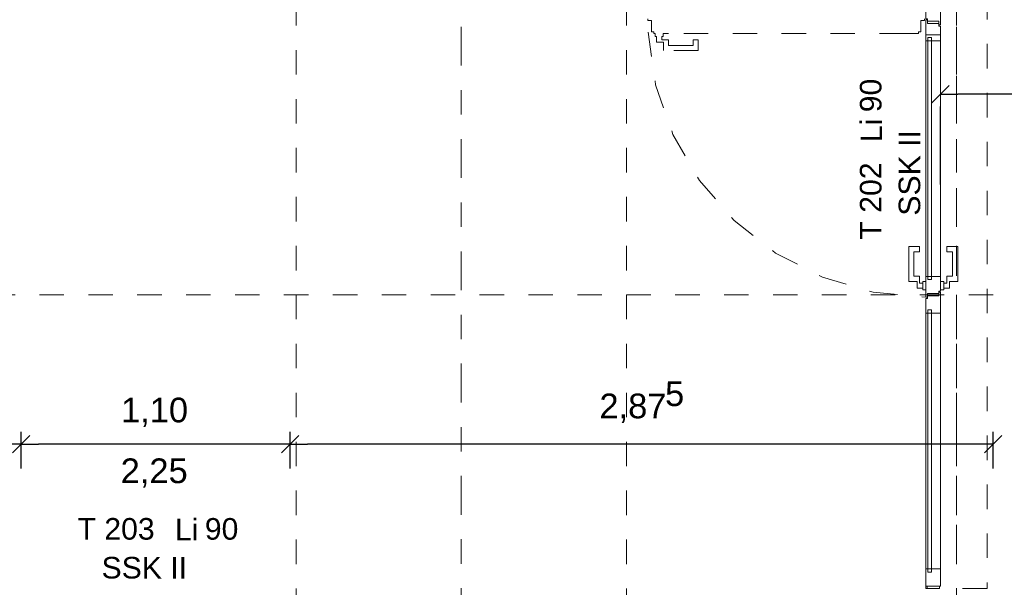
# Model space of a CAD drawing. Header units: metres. Extents: x -45.2 to 14.3, y -31.8 to 10.2.
# Tile 87 of 141: x -9.2 to -5.2, y -16 to -13.7. Entities that reach past the tile are written whole.
import ezdxf

# ---------------------------------------------------------------- set-up
doc = ezdxf.new("R2010")
doc.units = ezdxf.units.M
doc.header["$LTSCALE"] = 0.05
for name, pattern in [('Achsen 01', [5.291531, 3.175, -1.058062, 0.352704, -0.705764]), ('gestrichelt - 01', [2, 1, -1]), ('ISO-07 Punktiert', [0.889, 0.127, -0.762]), ('Raster 01', [2, 1, -1]), ('VW-01 Strichlinie kurz', [2, 1, -1])]:
    doc.linetypes.add(name, pattern=pattern)
doc.layers.get('0').update_dxf_attribs({"lineweight": 25})
for name, color, linetype, lineweight in [('031_Metallbauarbeiten-340 Innentüren _ Elemente', 7, 'Continuous', 9), ('039_Trockenbauarbeiten-000 Sturz', 7, 'ISO-07 Punktiert', 9), ('AV1-Einrichtung Bemaßung', 7, 'Continuous', 9), ('AV1-Schnitt Achsen', 7, 'Achsen 01', 18)]:
    doc.layers.add(name, color=color, linetype=linetype, lineweight=lineweight)
doc.layers.add('AV1-Achsen', color=1, linetype='Achsen 01', lineweight=18, true_color=0xff0000)
doc.layers.add('AV1-Raster', color=7, linetype='Raster 01', lineweight=9, true_color=0xa6a6a6)
doc.styles.add('Arial', font='arial.ttf')

msp = doc.modelspace()

# ---------------------------------------------------------------- linework, layer by layer
at = {"color": 0, "linetype": 'Continuous', "lineweight": 15}
for p, q in [((-5.5004, -14.066), (-5.4296, -13.9953)), ((-9.1896, -15.4246), (-9.2604, -15.4954)), ((-9.2604, -15.4954), (-9.1896, -15.4246)), ((-8.0896, -15.4246), (-8.1604, -15.4954)), ((-8.1604, -15.4954), (-8.0896, -15.4246)), ((-5.2146, -15.4246), (-5.2854, -15.4954))]:
    msp.add_line(p, q, dxfattribs=at)
at = {"color": 0, "linetype": 'ByBlock', "lineweight": -2}
for p, q in [((-5.465, -14.0306), (-5.3943, -14.0306)), ((-9.225, -15.46), (-9.2957, -15.46)), ((-9.225, -15.46), (-9.1543, -15.46)), ((-8.125, -15.46), (-8.1957, -15.46)), ((-8.125, -15.46), (-8.0543, -15.46)), ((-5.25, -15.46), (-5.3207, -15.46))]:
    msp.add_line(p, q, dxfattribs=at)
at = {"layer": '031_Metallbauarbeiten-340 Innentüren _ Elemente'}
for points in [[(-5.472, -13.7322), (-5.518, -13.7322), (-5.518, -13.7222), (-5.525, -13.7222), (-5.525, -13.6603), (-5.465, -13.6603), (-5.465, -13.7472), (-5.472, -13.7472)], [(-5.518, -13.7272), (-5.525, -13.7272), (-5.525, -13.8122), (-5.465, -13.8122), (-5.465, -13.7522), (-5.472, -13.7522), (-5.472, -13.7422), (-5.518, -13.7422)], [(-5.517, -13.7992), (-5.502, -13.7992), (-5.502, -14.7877), (-5.517, -14.7877)], [(-5.518, -14.8597), (-5.525, -14.8597), (-5.525, -14.7747), (-5.465, -14.7747), (-5.465, -14.8347), (-5.472, -14.8347), (-5.472, -14.8447), (-5.518, -14.8447)], [(-5.472, -14.8547), (-5.518, -14.8547), (-5.518, -14.8647), (-5.525, -14.8647), (-5.525, -14.9247), (-5.465, -14.9247), (-5.465, -14.8397), (-5.472, -14.8397)], [(-5.517, -14.9117), (-5.502, -14.9117), (-5.502, -15.9827), (-5.517, -15.9827)], [(-5.525, -15.9697), (-5.465, -15.9697), (-5.465, -16.0397), (-5.525, -16.0397)], [(-5.52, -16.0397), (-5.47, -16.0397), (-5.47, -16.05), (-5.52, -16.05)]]:
    msp.add_lwpolyline(points, close=True, dxfattribs=at)
at = {"layer": '031_Metallbauarbeiten-340 Innentüren _ Elemente', "color": 253, "linetype": 'gestrichelt - 01', "lineweight": 9, "true_color": 0xa6a6a6}
for points in [[(-5.53, -13.7222), (-5.53, -13.7292), (-5.545, -13.7292), (-5.545, -13.7752), (-5.555, -13.7752), (-5.555, -13.7822), (-5.615, -13.7822), (-5.615, -13.7822), (-6.5775, -13.7822), (-6.5775, -13.7822), (-6.599, -13.7822), (-6.599, -13.7952), (-6.605, -13.7952), (-6.605, -13.8082), (-6.577, -13.8082), (-6.577, -13.8312), (-6.477, -13.8312), (-6.477, -13.8082), (-6.456, -13.8082), (-6.456, -13.8522), (-6.598, -13.8522), (-6.598, -13.8182), (-6.626, -13.8182), (-6.626, -13.7952), (-6.632, -13.7952), (-6.632, -13.7822), (-6.6375, -13.7822), (-6.6375, -13.7752), (-6.6475, -13.7752), (-6.6475, -13.7292), (-6.6625, -13.7292), (-6.6625, -13.7222)], [(-6.6611, -13.7776), (-6.6302, -13.9915), (-6.5593, -14.1956), (-6.4511, -14.3827), (-6.3095, -14.5459), (-6.1396, -14.6794), (-5.9475, -14.7783), (-5.7401, -14.8391), (-5.525, -14.8597)]]:
    msp.add_lwpolyline(points, dxfattribs=at)
at = {"layer": '031_Metallbauarbeiten-340 Innentüren _ Elemente', "color": 8, "true_color": 0x808080}
for points in [[(-5.525, -13.7872), (-5.465, -13.7872), (-5.465, -14.7747), (-5.525, -14.7747)], [(-5.538, -14.8022), (-5.538, -14.8232), (-5.561, -14.8232), (-5.561, -14.7952), (-5.595, -14.7952), (-5.595, -14.6532), (-5.551, -14.6532), (-5.551, -14.6742), (-5.574, -14.6742), (-5.574, -14.7742), (-5.551, -14.7742), (-5.551, -14.8022)], [(-5.452, -14.8022), (-5.452, -14.8232), (-5.429, -14.8232), (-5.429, -14.7952), (-5.395, -14.7952), (-5.395, -14.6532), (-5.439, -14.6532), (-5.439, -14.6742), (-5.416, -14.6742), (-5.416, -14.7742), (-5.439, -14.7742), (-5.439, -14.8022)], [(-5.538, -14.7962), (-5.525, -14.7962), (-5.525, -14.8292), (-5.538, -14.8292)], [(-5.465, -14.7962), (-5.452, -14.7962), (-5.452, -14.8292), (-5.465, -14.8292)], [(-5.525, -14.9247), (-5.465, -14.9247), (-5.465, -15.9697), (-5.525, -15.9697)]]:
    msp.add_lwpolyline(points, close=True, dxfattribs=at)
at = {"layer": '039_Trockenbauarbeiten-000 Sturz', "linetype": 'VW-01 Strichlinie kurz'}
msp.add_lwpolyline([(-5.525, -16.05), (-5.525, -13.625), (-5.275, -13.625), (-5.275, -16.05)], close=True, dxfattribs=at)
at = {"layer": 'AV1-Achsen'}
msp.add_line((-5.4, -26.5), (-5.4, 4.9), dxfattribs=at)
at = {"layer": 'AV1-Einrichtung Bemaßung', "color": 0, "lineweight": -2}
for p, q in [((-2.7707, -14.0306), (-5.3943, -14.0306)), ((-5.465, -14.3987), (-5.465, -14.0806)), ((-9.225, -15.56), (-9.225, -15.41)), ((-9.225, -15.56), (-9.225, -15.41)), ((-8.125, -15.56), (-8.125, -15.41)), ((-8.125, -15.56), (-8.125, -15.41)), ((-5.25, -15.56), (-5.25, -15.41)), ((-8.1957, -15.46), (-9.1543, -15.46)), ((-5.3207, -15.46), (-8.0543, -15.46))]:
    msp.add_line(p, q, dxfattribs=at)
at = {"layer": 'AV1-Raster'}
for p, q in [((-8.1, -22.95), (-8.1, 1.35)), ((-6.75, -22.95), (-6.75, 1.35)), ((-5.4, -22.95), (-5.4, 1.35)), ((1.35, -14.85), (-40.5, -14.85))]:
    msp.add_line(p, q, dxfattribs=at)
at = {"layer": 'AV1-Schnitt Achsen'}
msp.add_line((-7.425, -26.3), (-7.425, 4.7), dxfattribs=at)
at = {"layer": 'Defpoints', "color": 0, "lineweight": 0}
for p, q in [((-5.465, -13.8987), (-5.465, -13.8987)), ((-5.465, -14.0306), (-5.465, -14.0306)), ((-9.225, -15.46), (-9.225, -15.46)), ((-8.125, -15.46), (-8.125, -15.46))]:
    msp.add_line(p, q, dxfattribs=at)

# ---------------------------------------------------------------- texts
at = {"layer": '031_Metallbauarbeiten-340 Innentüren _ Elemente', "char_height": 0.08826, "attachment_point": 7, "rotation": 90, "style": 'Arial'}
for s, insert in [('90', (-5.7054, -14.1042)), ('Li', (-5.7039, -14.2266)), ('T 202', (-5.7054, -14.6244))]:
    msp.add_mtext(s, dxfattribs=dict(at, insert=insert))
at = {"layer": '031_Metallbauarbeiten-340 Innentüren _ Elemente', "color": 7, "insert": (-5.5469, -14.5266), "char_height": 0.08826, "attachment_point": 7, "rotation": 90, "style": 'Arial'}
msp.add_mtext('SSK II', dxfattribs=at)
at = {"layer": '031_Metallbauarbeiten-340 Innentüren _ Elemente', "char_height": 0.08826, "attachment_point": 7, "style": 'Arial'}
for s, insert in [('T 203', (-8.9943, -15.8515)), ('Li', (-8.5961, -15.8531)), ('90', (-8.4737, -15.8516))]:
    msp.add_mtext(s, dxfattribs=dict(at, insert=insert))
at = {"layer": '031_Metallbauarbeiten-340 Innentüren _ Elemente', "color": 7, "insert": (-8.8961, -16.0102), "char_height": 0.08826, "attachment_point": 7, "style": 'Arial'}
msp.add_mtext('SSK II', dxfattribs=at)
at = {"layer": 'AV1-Einrichtung Bemaßung', "color": 0, "attachment_point": 7, "style": 'Arial'}
for s, insert, char_height in [('5', (-6.5917, -15.3058), 0.1009), ('1,10', (-8.8164, -15.3898), 0.10087), ('2,87', (-6.8601, -15.3731), 0.10087)]:
    msp.add_mtext(s, dxfattribs=dict(at, insert=insert, char_height=char_height))
at = {"layer": 'AV1-Einrichtung Bemaßung', "insert": (-8.8179, -15.6381), "char_height": 0.10087, "attachment_point": 7, "style": 'Arial'}
msp.add_mtext('2,25', dxfattribs=at)

doc.saveas('drawing.dxf')
